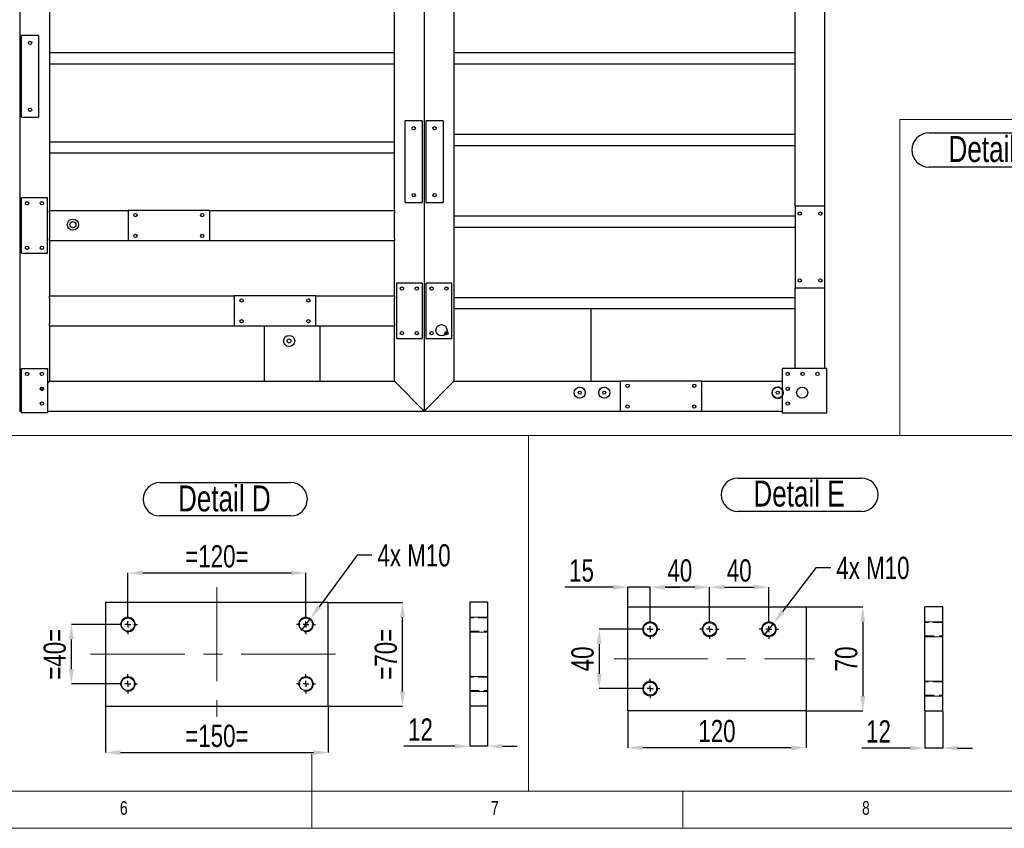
# Model space of a CAD drawing. Header units: millimetres. Extents: x 5 to 1226, y 5 to 415.
# Tile 5 of 61: x 258 to 390, y 5 to 114. Entities that reach past the tile are written whole.
import ezdxf

# ---------------------------------------------------------------- set-up
doc = ezdxf.new("R2010")
doc.units = ezdxf.units.MM
doc.header["$PDSIZE"] = -1
doc.linetypes.add('CENTERX2', pattern=[20.32, 12.7, -2.54, 2.54, -2.54])
doc.linetypes.add('HIDDEN', pattern=[1.905, 1.27, -0.635])
for name, color, linetype in [('COTES', 1, 'Continuous'), ('NOTES', 6, 'Continuous'), ('TRAIT-FINS', 9, 'Continuous'), ('TRAIT-MIXTES', 3, 'CENTERX2'), ('TRAIT-TIRET', 2, 'HIDDEN')]:
    doc.layers.add(name, color=color, linetype=linetype)
doc.layers.add('TRAIT-FORT', color=4, linetype='Continuous', lineweight=25)
doc.styles.add('SLDTEXTSTYLE0', font='TXT', dxfattribs={"width": 0.75})
doc.dimstyles.new('SLDDIMSTYLE4', dxfattribs={"dimtxt": 3, "dimasz": 2, "dimexe": 0, "dimexo": 0.0625, "dimgap": 0.75, "dimtad": 0, "dimtih": 1, "dimtoh": 1, "dimdec": 0, "dimlfac": 5, "dimrnd": 1e-09, "dimzin": 12, "dimdsep": 46, "dimtxsty": 'SLDTEXTSTYLE0', "dimblk1": 'NONE', "dimsah": 1, "dimcen": 0, "dimadec": 0, "dimazin": 3, "dimtfac": 1, "dimtdec": 0, "dimtmove": 0, "dimatfit": 3, "dimldrblk": 'NONE', "dimfxl": 1, "dimfrac": 2, "dimtolj": 1, "dimtzin": 12, "dimarcsym": 0})
doc.dimstyles.new('SLDDIMSTYLE5', dxfattribs={"dimtxt": 3, "dimasz": 2, "dimexe": 0, "dimexo": 0.0625, "dimgap": 0.75, "dimtad": 1, "dimdec": 0, "dimlfac": 5, "dimrnd": 1e-09, "dimzin": 12, "dimdsep": 46, "dimtxsty": 'SLDTEXTSTYLE0', "dimsah": 1, "dimcen": 0.09, "dimadec": 0, "dimazin": 3, "dimtfac": 1, "dimtdec": 0, "dimtofl": 0, "dimtmove": 0, "dimatfit": 3, "dimfxl": 1, "dimfrac": 2, "dimtolj": 1, "dimtzin": 12, "dimarcsym": 0})
doc.dimstyles.new('SLDDIMSTYLE6', dxfattribs={"dimtxt": 3, "dimasz": 2, "dimexe": 0, "dimexo": 0.0625, "dimgap": 0.75, "dimtad": 1, "dimdec": 0, "dimlfac": 5, "dimrnd": 1e-09, "dimzin": 12, "dimdsep": 46, "dimtxsty": 'SLDTEXTSTYLE0', "dimsah": 1, "dimcen": 0.09, "dimadec": 0, "dimazin": 3, "dimtfac": 1, "dimtdec": 0, "dimtmove": 0, "dimatfit": 0, "dimfxl": 1, "dimfrac": 2, "dimtolj": 1, "dimtzin": 12, "dimarcsym": 0})

# ---------------------------------------------------------------- blocks, each defined once
blk = doc.blocks.new('_D_67')
at = {"layer": 'COTES', "color": 0, "lineweight": -2, "transparency": 16777216}
for p, q in [((272.23, 33.82), (272.23, 39.41)), ((274.23, 39.41), (294.23, 39.41)), ((296.23, 33.82), (296.23, 39.41))]:
    blk.add_line(p, q, dxfattribs=at)
at = {"layer": 'COTES', "color": 0, "transparency": 16777216}
for points in [[(274.23, 39.74), (274.23, 39.08), (272.23, 39.41)], [(294.23, 39.74), (294.23, 39.08), (296.23, 39.41)]]:
    blk.add_solid(points, dxfattribs=at)
at = {"layer": 'Defpoints', "color": 0, "transparency": 16777216}
for p in [(296.23, 39.41), (272.23, 33.75), (296.23, 33.75)]:
    blk.add_point(p, dxfattribs=at)
at = {"layer": 'COTES', "color": 0, "transparency": 16777216, "insert": (284.23, 43.16), "char_height": 3, "attachment_point": 2, "style": 'SLDTEXTSTYLE0'}
blk.add_mtext('\\A1;=120=', dxfattribs=at)
blk = doc.blocks.new('_D_68')
at = {"layer": 'COTES', "color": 0, "lineweight": -2, "transparency": 16777216}
for p, q in [((269.23, 21.39), (269.23, 15.21)), ((299.23, 21.39), (299.23, 15.21)), ((271.23, 15.21), (297.23, 15.21))]:
    blk.add_line(p, q, dxfattribs=at)
at = {"layer": 'COTES', "color": 0, "transparency": 16777216}
for points in [[(271.23, 15.54), (271.23, 14.87), (269.23, 15.21)], [(297.23, 15.54), (297.23, 14.87), (299.23, 15.21)]]:
    blk.add_solid(points, dxfattribs=at)
at = {"layer": 'Defpoints', "color": 0, "transparency": 16777216}
for p in [(269.23, 21.45), (299.23, 21.45), (299.23, 15.21)]:
    blk.add_point(p, dxfattribs=at)
at = {"layer": 'COTES', "color": 0, "transparency": 16777216, "insert": (284.23, 18.96), "char_height": 3, "attachment_point": 2, "style": 'SLDTEXTSTYLE0'}
blk.add_mtext('\\A1;=150=', dxfattribs=at)
blk = doc.blocks.new('_D_69')
at = {"layer": 'COTES', "color": 0, "lineweight": -2, "transparency": 16777216}
for p, q in [((270.87, 32.45), (264.62, 32.45)), ((264.62, 26.45), (264.62, 30.45)), ((270.87, 24.45), (264.62, 24.45))]:
    blk.add_line(p, q, dxfattribs=at)
at = {"layer": 'COTES', "color": 0, "transparency": 16777216}
for points in [[(264.29, 30.45), (264.95, 30.45), (264.62, 32.45)], [(264.29, 26.45), (264.95, 26.45), (264.62, 24.45)]]:
    blk.add_solid(points, dxfattribs=at)
at = {"layer": 'Defpoints', "color": 0, "transparency": 16777216}
for p in [(264.62, 32.45), (270.93, 32.45), (270.93, 24.45)]:
    blk.add_point(p, dxfattribs=at)
at = {"layer": 'COTES', "color": 0, "transparency": 16777216, "insert": (260.87, 28.45), "char_height": 3, "attachment_point": 2, "rotation": 90, "style": 'SLDTEXTSTYLE0'}
blk.add_mtext('\\A1;=40=', dxfattribs=at)
blk = doc.blocks.new('_D_70')
at = {"layer": 'COTES', "color": 0, "lineweight": -2, "transparency": 16777216}
for p, q in [((299.3, 35.45), (309.23, 35.45)), ((309.23, 23.45), (309.23, 33.45)), ((299.3, 21.45), (309.23, 21.45))]:
    blk.add_line(p, q, dxfattribs=at)
at = {"layer": 'COTES', "color": 0, "transparency": 16777216}
for points in [[(308.9, 33.45), (309.57, 33.45), (309.23, 35.45)], [(308.9, 23.45), (309.57, 23.45), (309.23, 21.45)]]:
    blk.add_solid(points, dxfattribs=at)
at = {"layer": 'Defpoints', "color": 0, "transparency": 16777216}
for p in [(299.23, 35.45), (309.23, 35.45), (299.23, 21.45)]:
    blk.add_point(p, dxfattribs=at)
at = {"layer": 'COTES', "color": 0, "transparency": 16777216, "insert": (305.48, 28.45), "char_height": 3, "attachment_point": 2, "rotation": 90, "style": 'SLDTEXTSTYLE0'}
blk.add_mtext('\\A1;=70=', dxfattribs=at)
blk = doc.blocks.new('_D_71')
at = {"layer": 'COTES', "color": 0, "lineweight": -2, "transparency": 16777216}
for p, q in [((303.11, 41.79), (298.01, 34.87)), ((305.11, 41.79), (303.11, 41.79)), ((295.64, 31.65), (296.83, 33.26))]:
    blk.add_line(p, q, dxfattribs=at)
at = {"layer": 'COTES', "color": 0, "transparency": 16777216}
blk.add_solid([(297.75, 35.07), (298.28, 34.67), (296.83, 33.26)], dxfattribs=at)
at = {"layer": 'Defpoints', "color": 0, "transparency": 16777216}
for p in [(296.83, 33.26), (295.64, 31.65)]:
    blk.add_point(p, dxfattribs=at)
at = {"layer": 'COTES', "color": 0, "transparency": 16777216, "insert": (305.86, 43.29), "char_height": 3, "attachment_point": 1, "style": 'SLDTEXTSTYLE0'}
blk.add_mtext('\\A1;4x M10', dxfattribs=at)
blk = doc.blocks.new('_NONE')
blk = doc.blocks.new('SW_NOTE_29')
at = {"layer": 'NOTES', "color": 0}
for p, q in [((-0.1, 4.89), (17.52, 4.89)), ((17.52, 0.39), (-0.1, 0.39))]:
    blk.add_line(p, q, dxfattribs=at)
for centre, start, end in [((-0.1, 2.64), 90, 270), ((17.52, 2.64), 270, 90)]:
    blk.add_arc(centre, 2.25, start, end, dxfattribs=at)
at = {"layer": 'NOTES', "color": 0, "insert": (8.59, 4.51), "char_height": 3.5, "attachment_point": 2, "style": 'SLDTEXTSTYLE0'}
blk.add_mtext('Detail D', dxfattribs=at)
blk = doc.blocks.new('SW_CENTERMARKSYMBOL_44')
at = {"layer": 'TRAIT-MIXTES', "color": 0}
for p, q in [((-0.8, 0), (-1.3, 0)), ((0, 0), (-0.4, 0)), ((0, 0.8), (0, 1.3)), ((0, 0), (0, 0.4)), ((0, 0), (0, -0.4)), ((0, 0), (0.4, 0)), ((0.8, 0), (1.3, 0)), ((0, -0.8), (0, -1.3))]:
    blk.add_line(p, q, dxfattribs=at)
blk = doc.blocks.new('SW_CENTERMARKSYMBOL_45')
at = {"layer": 'TRAIT-MIXTES', "color": 0}
for p, q in [((-0.8, 0), (-1.3, 0)), ((0, 0), (-0.4, 0)), ((0, 0.8), (0, 1.3)), ((0, 0), (0, 0.4)), ((0, 0), (0, -0.4)), ((0, 0), (0.4, 0)), ((0.8, 0), (1.3, 0)), ((0, -0.8), (0, -1.3))]:
    blk.add_line(p, q, dxfattribs=at)
blk = doc.blocks.new('SW_CENTERMARKSYMBOL_46')
at = {"layer": 'TRAIT-MIXTES', "color": 0}
for p, q in [((-0.8, 0), (-1.3, 0)), ((0, 0), (-0.4, 0)), ((0, 0.8), (0, 1.3)), ((0, 0), (0, 0.4)), ((0, 0), (0, -0.4)), ((0, 0), (0.4, 0)), ((0.8, 0), (1.3, 0)), ((0, -0.8), (0, -1.3))]:
    blk.add_line(p, q, dxfattribs=at)
blk = doc.blocks.new('SW_CENTERMARKSYMBOL_47')
at = {"layer": 'TRAIT-MIXTES', "color": 0}
for p, q in [((-0.8, 0), (-1.3, 0)), ((0, 0), (-0.4, 0)), ((0, 0.8), (0, 1.3)), ((0, 0), (0, 0.4)), ((0, 0), (0, -0.4)), ((0, 0), (0.4, 0)), ((0.8, 0), (1.3, 0)), ((0, -0.8), (0, -1.3))]:
    blk.add_line(p, q, dxfattribs=at)
blk = doc.blocks.new('_D_81')
at = {"layer": 'COTES', "color": 0, "lineweight": -2, "transparency": 16777216}
for p, q in [((364.94, 40.1), (360.43, 34.21)), ((366.94, 40.1), (364.94, 40.1)), ((358, 31.03), (359.22, 32.62))]:
    blk.add_line(p, q, dxfattribs=at)
at = {"layer": 'COTES', "color": 0, "transparency": 16777216}
blk.add_solid([(360.17, 34.41), (360.7, 34.01), (359.22, 32.62)], dxfattribs=at)
at = {"layer": 'Defpoints', "color": 0, "transparency": 16777216}
for p in [(359.22, 32.62), (358, 31.03)]:
    blk.add_point(p, dxfattribs=at)
at = {"layer": 'COTES', "color": 0, "transparency": 16777216, "insert": (367.69, 41.6), "char_height": 3, "attachment_point": 1, "style": 'SLDTEXTSTYLE0'}
blk.add_mtext('\\A1;4x M10', dxfattribs=at)
blk = doc.blocks.new('_D_82')
at = {"layer": 'COTES', "color": 0, "lineweight": -2, "transparency": 16777216}
for p, q in [((350.61, 33.19), (350.61, 37.5)), ((352.61, 37.5), (356.61, 37.5)), ((358.61, 33.19), (358.61, 37.5))]:
    blk.add_line(p, q, dxfattribs=at)
at = {"layer": 'COTES', "color": 0, "transparency": 16777216}
for points in [[(352.61, 37.83), (352.61, 37.16), (350.61, 37.5)], [(356.61, 37.83), (356.61, 37.16), (358.61, 37.5)]]:
    blk.add_solid(points, dxfattribs=at)
at = {"layer": 'Defpoints', "color": 0, "transparency": 16777216}
for p in [(358.61, 37.5), (350.61, 33.13), (358.61, 33.13)]:
    blk.add_point(p, dxfattribs=at)
at = {"layer": 'COTES', "color": 0, "transparency": 16777216, "insert": (354.61, 41.25), "char_height": 3, "attachment_point": 2, "style": 'SLDTEXTSTYLE0'}
blk.add_mtext('\\A1;40', dxfattribs=at)
blk = doc.blocks.new('_D_83')
at = {"layer": 'COTES', "color": 0, "lineweight": -2, "transparency": 16777216}
for p, q in [((342.61, 33.19), (342.61, 37.5)), ((348.61, 37.5), (344.61, 37.5)), ((350.61, 33.19), (350.61, 37.5))]:
    blk.add_line(p, q, dxfattribs=at)
at = {"layer": 'COTES', "color": 0, "transparency": 16777216}
for points in [[(344.61, 37.83), (344.61, 37.16), (342.61, 37.5)], [(348.61, 37.83), (348.61, 37.16), (350.61, 37.5)]]:
    blk.add_solid(points, dxfattribs=at)
at = {"layer": 'Defpoints', "color": 0, "transparency": 16777216}
for p in [(342.61, 37.5), (342.61, 33.13), (350.61, 33.13)]:
    blk.add_point(p, dxfattribs=at)
at = {"layer": 'COTES', "color": 0, "transparency": 16777216, "insert": (346.61, 41.25), "char_height": 3, "attachment_point": 2, "style": 'SLDTEXTSTYLE0'}
blk.add_mtext('\\A1;40', dxfattribs=at)
blk = doc.blocks.new('_D_84')
at = {"layer": 'COTES', "color": 0, "lineweight": -2, "transparency": 16777216}
for p, q in [((341.25, 31.83), (335.74, 31.83)), ((335.74, 29.83), (335.74, 25.83)), ((341.25, 23.83), (335.74, 23.83))]:
    blk.add_line(p, q, dxfattribs=at)
at = {"layer": 'COTES', "color": 0, "transparency": 16777216}
for points in [[(335.4, 29.83), (336.07, 29.83), (335.74, 31.83)], [(335.4, 25.83), (336.07, 25.83), (335.74, 23.83)]]:
    blk.add_solid(points, dxfattribs=at)
at = {"layer": 'Defpoints', "color": 0, "transparency": 16777216}
for p in [(341.31, 31.83), (335.74, 23.83), (341.31, 23.83)]:
    blk.add_point(p, dxfattribs=at)
at = {"layer": 'COTES', "color": 0, "transparency": 16777216, "insert": (331.99, 27.83), "char_height": 3, "attachment_point": 2, "rotation": 90, "style": 'SLDTEXTSTYLE0'}
blk.add_mtext('\\A1;40', dxfattribs=at)
blk = doc.blocks.new('_D_85')
at = {"layer": 'COTES', "color": 0, "lineweight": -2, "transparency": 16777216}
for p, q in [((363.67, 34.83), (371.27, 34.83)), ((371.27, 32.83), (371.27, 22.83)), ((363.67, 20.83), (371.27, 20.83))]:
    blk.add_line(p, q, dxfattribs=at)
at = {"layer": 'COTES', "color": 0, "transparency": 16777216}
for points in [[(370.93, 32.83), (371.6, 32.83), (371.27, 34.83)], [(370.93, 22.83), (371.6, 22.83), (371.27, 20.83)]]:
    blk.add_solid(points, dxfattribs=at)
at = {"layer": 'Defpoints', "color": 0, "transparency": 16777216}
for p in [(363.61, 34.83), (363.61, 20.83), (371.27, 20.83)]:
    blk.add_point(p, dxfattribs=at)
at = {"layer": 'COTES', "color": 0, "transparency": 16777216, "insert": (367.52, 27.83), "char_height": 3, "attachment_point": 2, "rotation": 90, "style": 'SLDTEXTSTYLE0'}
blk.add_mtext('\\A1;70', dxfattribs=at)
blk = doc.blocks.new('_D_86')
at = {"layer": 'COTES', "color": 0, "lineweight": -2, "transparency": 16777216}
for p, q in [((339.61, 20.76), (339.61, 15.86)), ((363.61, 20.76), (363.61, 15.86)), ((361.61, 15.86), (341.61, 15.86))]:
    blk.add_line(p, q, dxfattribs=at)
at = {"layer": 'COTES', "color": 0, "transparency": 16777216}
for points in [[(341.61, 16.19), (341.61, 15.52), (339.61, 15.86)], [(361.61, 16.19), (361.61, 15.52), (363.61, 15.86)]]:
    blk.add_solid(points, dxfattribs=at)
at = {"layer": 'Defpoints', "color": 0, "transparency": 16777216}
for p in [(339.61, 20.83), (363.61, 20.83), (339.61, 15.86)]:
    blk.add_point(p, dxfattribs=at)
at = {"layer": 'COTES', "color": 0, "transparency": 16777216, "insert": (351.61, 19.61), "char_height": 3, "attachment_point": 2, "style": 'SLDTEXTSTYLE0'}
blk.add_mtext('\\A1;120', dxfattribs=at)
blk = doc.blocks.new('_D_87')
at = {"layer": 'COTES', "color": 0, "lineweight": -2, "transparency": 16777216}
for p, q in [((337.61, 37.5), (331.11, 37.5)), ((339.61, 34.89), (339.61, 37.5)), ((342.61, 37.5), (339.61, 37.5)), ((342.61, 33.19), (342.61, 37.5)), ((344.61, 37.5), (346.61, 37.5))]:
    blk.add_line(p, q, dxfattribs=at)
at = {"layer": 'COTES', "color": 0, "transparency": 16777216}
for points in [[(337.61, 37.83), (337.61, 37.16), (339.61, 37.5)], [(344.61, 37.83), (344.61, 37.16), (342.61, 37.5)]]:
    blk.add_solid(points, dxfattribs=at)
at = {"layer": 'Defpoints', "color": 0, "transparency": 16777216}
for p in [(339.61, 37.5), (339.61, 34.83), (342.61, 33.13)]:
    blk.add_point(p, dxfattribs=at)
at = {"layer": 'COTES', "color": 0, "transparency": 16777216, "insert": (333.36, 41.25), "char_height": 3, "attachment_point": 2, "style": 'SLDTEXTSTYLE0'}
blk.add_mtext('\\A1;15', dxfattribs=at)
blk = doc.blocks.new('SW_NOTE_31')
at = {"layer": 'NOTES', "color": 0}
for p, q in [((-0.03, 4.84), (16.61, 4.84)), ((16.61, 0.34), (-0.03, 0.34))]:
    blk.add_line(p, q, dxfattribs=at)
for centre, start, end in [((-0.03, 2.59), 90, 270), ((16.61, 2.59), 270, 90)]:
    blk.add_arc(centre, 2.25, start, end, dxfattribs=at)
at = {"layer": 'NOTES', "color": 0, "insert": (8.2, 4.51), "char_height": 3.5, "attachment_point": 2, "style": 'SLDTEXTSTYLE0'}
blk.add_mtext('Detail E', dxfattribs=at)
blk = doc.blocks.new('SW_CENTERMARKSYMBOL_53')
at = {"layer": 'TRAIT-MIXTES', "color": 0}
for p, q in [((-0.8, 0), (-1.3, 0)), ((0, 0), (-0.4, 0)), ((0, 0.8), (0, 1.3)), ((0, 0), (0, 0.4)), ((0, 0), (0, -0.4)), ((0, 0), (0.4, 0)), ((0.8, 0), (1.3, 0)), ((0, -0.8), (0, -1.3))]:
    blk.add_line(p, q, dxfattribs=at)
blk = doc.blocks.new('SW_CENTERMARKSYMBOL_54')
at = {"layer": 'TRAIT-MIXTES', "color": 0}
for p, q in [((-0.8, 0), (-1.3, 0)), ((0, 0), (-0.4, 0)), ((0, 0.8), (0, 1.3)), ((0, 0), (0, 0.4)), ((0, 0), (0, -0.4)), ((0, 0), (0.4, 0)), ((0.8, 0), (1.3, 0)), ((0, -0.8), (0, -1.3))]:
    blk.add_line(p, q, dxfattribs=at)
blk = doc.blocks.new('SW_CENTERMARKSYMBOL_55')
at = {"layer": 'TRAIT-MIXTES', "color": 0}
for p, q in [((-0.8, 0), (-1.3, 0)), ((0, 0), (-0.4, 0)), ((0, 0.8), (0, 1.3)), ((0, 0), (0, 0.4)), ((0, 0), (0, -0.4)), ((0, 0), (0.4, 0)), ((0.8, 0), (1.3, 0)), ((0, -0.8), (0, -1.3))]:
    blk.add_line(p, q, dxfattribs=at)
blk = doc.blocks.new('SW_CENTERMARKSYMBOL_56')
at = {"layer": 'TRAIT-MIXTES', "color": 0}
for p, q in [((-0.8, 0), (-1.3, 0)), ((0, 0), (-0.4, 0)), ((0, 0.8), (0, 1.3)), ((0, 0), (0, 0.4)), ((0, 0), (0, -0.4)), ((0, 0), (0.4, 0)), ((0.8, 0), (1.3, 0)), ((0, -0.8), (0, -1.3))]:
    blk.add_line(p, q, dxfattribs=at)
blk = doc.blocks.new('_D_89')
at = {"layer": 'COTES', "color": 0, "lineweight": -2, "transparency": 16777216}
for p, q in [((379.63, 20.76), (379.63, 15.81)), ((382.03, 20.76), (382.03, 15.81)), ((377.63, 15.81), (371.13, 15.81)), ((382.03, 15.81), (379.63, 15.81)), ((384.03, 15.81), (386.03, 15.81))]:
    blk.add_line(p, q, dxfattribs=at)
at = {"layer": 'COTES', "color": 0, "transparency": 16777216}
for points in [[(377.63, 16.15), (377.63, 15.48), (379.63, 15.81)], [(384.03, 16.15), (384.03, 15.48), (382.03, 15.81)]]:
    blk.add_solid(points, dxfattribs=at)
at = {"layer": 'Defpoints', "color": 0, "transparency": 16777216}
for p in [(379.63, 20.83), (382.03, 20.83), (382.03, 15.81)]:
    blk.add_point(p, dxfattribs=at)
at = {"layer": 'COTES', "color": 0, "transparency": 16777216, "insert": (373.38, 19.56), "char_height": 3, "attachment_point": 2, "style": 'SLDTEXTSTYLE0'}
blk.add_mtext('\\A1;12', dxfattribs=at)
blk = doc.blocks.new('_D_90')
at = {"layer": 'COTES', "color": 0, "lineweight": -2, "transparency": 16777216}
for p, q in [((318.3, 21.39), (318.3, 16.06)), ((320.7, 21.39), (320.7, 16.06)), ((316.3, 16.06), (309.41, 16.06)), ((320.7, 16.06), (318.3, 16.06)), ((322.7, 16.06), (324.7, 16.06))]:
    blk.add_line(p, q, dxfattribs=at)
at = {"layer": 'COTES', "color": 0, "transparency": 16777216}
for points in [[(316.3, 16.39), (316.3, 15.73), (318.3, 16.06)], [(322.7, 16.39), (322.7, 15.73), (320.7, 16.06)]]:
    blk.add_solid(points, dxfattribs=at)
at = {"layer": 'Defpoints', "color": 0, "transparency": 16777216}
for p in [(318.3, 21.45), (320.7, 21.45), (318.3, 16.06)]:
    blk.add_point(p, dxfattribs=at)
at = {"layer": 'COTES', "color": 0, "transparency": 16777216, "insert": (311.66, 19.81), "char_height": 3, "attachment_point": 2, "style": 'SLDTEXTSTYLE0'}
blk.add_mtext('\\A1;12', dxfattribs=at)
blk = doc.blocks.new('SW_NOTE_32')
at = {"layer": 'NOTES', "color": 0}
for p, q in [((-0.06, 4.94), (17.68, 4.94)), ((17.68, 0.33), (-0.06, 0.33))]:
    blk.add_line(p, q, dxfattribs=at)
for centre, start, end in [((-0.06, 2.63), 90, 270), ((17.68, 2.63), 270, 90)]:
    blk.add_arc(centre, 2.31, start, end, dxfattribs=at)
at = {"layer": 'NOTES', "color": 0, "insert": (8.7, 4.51), "char_height": 3.5, "attachment_point": 2, "style": 'SLDTEXTSTYLE0'}
blk.add_mtext('Detail A', dxfattribs=at)

msp = doc.modelspace()

# ---------------------------------------------------------------- linework, layer by layer
at = {"lineweight": 18}
for p, q in [((458.6159, 100.5322), (376.2452, 100.5322)), ((376.2452, 57.95), (376.2452, 100.5322)), ((256.3179, 57.95), (326.2033, 57.95)), ((326.2033, 57.95), (326.2033, 10)), ((326.2033, 10), (326.2033, 57.95)), ((326.2033, 57.95), (391.6265, 57.95)), ((458.6159, 57.95), (376.2452, 57.95)), ((297, 5), (297, 15)), ((10, 10), (584, 10)), ((256.3179, 10), (326.2033, 10)), ((326.2033, 10), (391.6265, 10)), ((347, 5), (347, 10)), ((5, 5), (589, 5))]:
    msp.add_line(p, q, dxfattribs=at)
at = {"layer": 'TRAIT-FINS', "lineweight": 18}
for p, q in [((320.6973, 33.4544), (318.2973, 33.4544)), ((320.6973, 33.4544), (318.2973, 33.4544)), ((382.0266, 32.827), (379.6266, 32.827)), ((382.0266, 32.827), (379.6266, 32.827)), ((382.0266, 32.827), (379.6266, 32.827)), ((320.6973, 31.4544), (318.2973, 31.4544)), ((320.6973, 31.4544), (318.2973, 31.4544)), ((382.0266, 30.827), (379.6266, 30.827)), ((382.0266, 30.827), (379.6266, 30.827)), ((382.0266, 30.827), (379.6266, 30.827)), ((320.6973, 25.4544), (318.2973, 25.4544)), ((320.6973, 25.4544), (318.2973, 25.4544)), ((382.0266, 24.827), (379.6266, 24.827)), ((320.6973, 23.4544), (318.2973, 23.4544)), ((320.6973, 23.4544), (318.2973, 23.4544)), ((382.0266, 22.827), (379.6266, 22.827))]:
    msp.add_line(p, q, dxfattribs=at)
at = {"layer": 'TRAIT-FINS'}
for centre in [(264.8244, 86.3627), (314.492, 72.1263), (293.9655, 70.6865), (333.1217, 63.712), (336.4237, 63.712), (359.7917, 63.712), (363.0937, 63.712)]:
    msp.add_circle(centre, 0.75, dxfattribs=at)
at = {"layer": 'TRAIT-FINS', "lineweight": 18}
for centre in [(342.6087, 31.827), (350.6087, 31.827), (358.6087, 31.827), (342.6087, 23.827)]:
    msp.add_circle(centre, 1, dxfattribs=at)
for centre in [(272.2344, 32.4544), (296.2344, 32.4544), (342.6087, 31.827), (350.6087, 31.827), (358.6087, 31.827), (272.2344, 24.4544), (296.2344, 24.4544), (342.6087, 23.827)]:
    msp.add_arc(centre, 1, 255, 195, dxfattribs=at)
at = {"layer": 'TRAIT-FORT', "lineweight": 25}
for p, q in [((257.6582, 204.7383), (257.6582, 61.2383)), ((312.1582, 204.7383), (312.1582, 61.2383)), ((316.1582, 145.2383), (316.1582, 65.2383)), ((261.6582, 126.7383), (261.6582, 88.2383)), ((308.1582, 88.2383), (308.1582, 126.7383)), ((362.1582, 88.8383), (362.1582, 121.6383)), ((366.1582, 88.8383), (366.1582, 121.6383)), ((257.9082, 100.8383), (257.9082, 111.8383)), ((260.2082, 111.8383), (257.9082, 111.8383)), ((260.2082, 111.8383), (260.2082, 100.8383)), ((308.1582, 109.4883), (261.6582, 109.4883)), ((362.1582, 109.4883), (316.1582, 109.4883)), ((308.1582, 107.9883), (261.6582, 107.9883)), ((362.1582, 107.9883), (316.1582, 107.9883)), ((257.9082, 100.8383), (260.2082, 100.8383)), ((309.6082, 89.3383), (309.6082, 100.3383)), ((311.9082, 100.3383), (309.6082, 100.3383)), ((311.9082, 100.3383), (311.9082, 89.3383)), ((312.4082, 89.3383), (312.4082, 100.3383)), ((314.7082, 100.3383), (312.4082, 100.3383)), ((314.7082, 100.3383), (314.7082, 89.3383)), ((362.1582, 98.4883), (316.1582, 98.4883)), ((308.1582, 97.4883), (261.6582, 97.4883)), ((362.1582, 96.9883), (316.1582, 96.9883)), ((308.1582, 95.9883), (261.6582, 95.9883)), ((257.9082, 82.4883), (257.9082, 89.9883)), ((261.4082, 89.9883), (257.9082, 89.9883)), ((261.4082, 82.4883), (261.4082, 89.9883)), ((309.6082, 89.3383), (311.9082, 89.3383)), ((312.4082, 89.3383), (314.7082, 89.3383)), ((261.6582, 87.9383), (261.6582, 88.2383)), ((261.6582, 88.2383), (272.2582, 88.2383)), ((261.6582, 87.9383), (261.6582, 84.5383)), ((272.2582, 88.2383), (272.2582, 84.2383)), ((283.2582, 88.2383), (272.2582, 88.2383)), ((283.2582, 88.2383), (308.1582, 88.2383)), ((283.2582, 84.2383), (283.2582, 88.2383)), ((308.1582, 88.2383), (308.1582, 87.9383)), ((308.1582, 84.5383), (308.1582, 87.9383)), ((362.1582, 88.8383), (362.1582, 77.8383)), ((366.1582, 88.8383), (362.1582, 88.8383)), ((366.1582, 77.8383), (366.1582, 88.8383)), ((362.1582, 87.4883), (316.1582, 87.4883)), ((362.1582, 85.9883), (316.1582, 85.9883)), ((261.6582, 84.2383), (261.6582, 84.5383)), ((261.6582, 84.2383), (272.2582, 84.2383)), ((261.6582, 84.2383), (261.6582, 76.7383)), ((272.2582, 84.2383), (283.2582, 84.2383)), ((283.2582, 84.2383), (308.1582, 84.2383)), ((308.1582, 84.5383), (308.1582, 84.2383)), ((308.1582, 76.7383), (308.1582, 84.2383)), ((257.9082, 82.4883), (261.4082, 82.4883)), ((308.4082, 78.4883), (308.4082, 70.9883)), ((311.9082, 78.4883), (308.4082, 78.4883)), ((311.9082, 78.4883), (311.9082, 70.9883)), ((315.9082, 78.4883), (312.4082, 78.4883)), ((312.4082, 70.9883), (312.4082, 78.4883)), ((315.9082, 70.9883), (315.9082, 78.4883)), ((362.1582, 66.9883), (362.1582, 77.8383)), ((362.1582, 77.8383), (366.1582, 77.8383)), ((366.1582, 66.9883), (366.1582, 77.8383)), ((261.6582, 76.7383), (286.5582, 76.7383)), ((261.6582, 76.4383), (261.6582, 76.7383)), ((261.6582, 76.4383), (261.6582, 73.0383)), ((286.5582, 76.7383), (286.5582, 72.7383)), ((297.5582, 76.7383), (286.5582, 76.7383)), ((297.5582, 76.7383), (308.1582, 76.7383)), ((297.5582, 72.7383), (297.5582, 76.7383)), ((308.1582, 76.7383), (308.1582, 76.4383)), ((308.1582, 73.0383), (308.1582, 76.4383)), ((362.1582, 76.4883), (316.1582, 76.4883)), ((362.1582, 74.9883), (316.1582, 74.9883)), ((334.6582, 65.2383), (334.6582, 74.9883)), ((261.6582, 72.7383), (261.6582, 73.0383)), ((308.1582, 73.0383), (308.1582, 72.7383)), ((261.6582, 72.7383), (286.5582, 72.7383)), ((261.6582, 72.7383), (261.6582, 65.2383)), ((286.5582, 72.7383), (297.5582, 72.7383)), ((290.6582, 65.2383), (290.6582, 72.7383)), ((297.5582, 72.7383), (308.1582, 72.7383)), ((298.1582, 65.2383), (298.1582, 72.7383)), ((308.1582, 65.2383), (308.1582, 72.7383)), ((308.4082, 70.9883), (311.9082, 70.9883)), ((312.4082, 70.9883), (315.9082, 70.9883)), ((257.9082, 66.9883), (261.4082, 66.9883)), ((257.9082, 60.9883), (257.9082, 66.9883)), ((261.4082, 66.9883), (261.4082, 60.9883)), ((360.4082, 66.9883), (360.4082, 60.9883)), ((366.4082, 66.9883), (360.4082, 66.9883)), ((366.4082, 60.9883), (366.4082, 66.9883)), ((261.4082, 64.9883), (261.6582, 65.2383)), ((261.6582, 65.2383), (261.4082, 64.9883)), ((261.6582, 65.2383), (308.1582, 65.2383)), ((308.4582, 64.9383), (308.1582, 65.2383)), ((308.1582, 65.2383), (308.4582, 64.9383)), ((315.8582, 64.9383), (316.1582, 65.2383)), ((316.1582, 65.2383), (315.8582, 64.9383)), ((316.1582, 65.2383), (338.5582, 65.2383)), ((349.5582, 65.2383), (338.5582, 65.2383)), ((338.5582, 65.2383), (338.5582, 61.2383)), ((349.5582, 65.2383), (360.4082, 65.2383)), ((349.5582, 61.2383), (349.5582, 65.2383)), ((260.4991, 64.0792), (260.8173, 64.3974)), ((311.8582, 61.5383), (308.4582, 64.9383)), ((312.4582, 61.5383), (315.8582, 64.9383)), ((257.6582, 61.2383), (257.9082, 61.4883)), ((257.9082, 61.4883), (257.6582, 61.2383)), ((257.6582, 61.2383), (257.9082, 61.2383)), ((261.4082, 61.2383), (312.1582, 61.2383)), ((312.1582, 61.2383), (311.8582, 61.5383)), ((311.8582, 61.5383), (312.1582, 61.2383)), ((312.1582, 61.2383), (312.4582, 61.5383)), ((312.4582, 61.5383), (312.1582, 61.2383)), ((312.1582, 61.2383), (338.5582, 61.2383)), ((338.5582, 61.2383), (349.5582, 61.2383)), ((349.5582, 61.2383), (360.4082, 61.2383)), ((261.4082, 60.9883), (257.9082, 60.9883)), ((360.4082, 60.9883), (366.4082, 60.9883)), ((269.2344, 35.4544), (299.2344, 35.4544)), ((269.2344, 35.4544), (269.2344, 21.4544)), ((299.2344, 21.4544), (299.2344, 35.4544)), ((318.2973, 35.4544), (318.2973, 21.4544)), ((320.6973, 35.4544), (318.2973, 35.4544)), ((320.6973, 35.4544), (320.6973, 21.4544)), ((339.6087, 20.827), (339.6087, 34.827)), ((339.6087, 34.827), (363.6087, 34.827)), ((363.6087, 34.827), (363.6087, 20.827)), ((379.6266, 20.827), (379.6266, 34.827)), ((382.0266, 34.827), (379.6266, 34.827)), ((382.0266, 20.827), (382.0266, 34.827)), ((269.2344, 21.4544), (299.2344, 21.4544)), ((320.6973, 21.4544), (318.2973, 21.4544)), ((363.6087, 20.827), (339.6087, 20.827)), ((379.6266, 20.827), (382.0266, 20.827))]:
    msp.add_line(p, q, dxfattribs=at)
for centre, radius in [((259.0582, 110.8383), 0.225), ((259.0582, 101.8383), 0.225), ((310.7582, 99.3383), 0.225), ((313.5582, 99.3383), 0.225), ((310.7582, 90.3383), 0.225), ((313.5582, 90.3383), 0.225), ((258.6582, 89.2383), 0.225), ((260.6582, 89.2383), 0.225), ((273.2582, 87.6383), 0.225), ((282.2582, 87.6383), 0.225), ((362.7582, 87.8383), 0.225), ((365.5582, 87.8383), 0.225), ((264.8244, 86.3627), 0.75), ((264.8244, 86.3627), 0.4167), ((273.2582, 84.8383), 0.225), ((282.2582, 84.8383), 0.225), ((258.6582, 83.2383), 0.225), ((260.6582, 83.2383), 0.225), ((362.7582, 78.8383), 0.225), ((365.5582, 78.8383), 0.225), ((309.1582, 77.7383), 0.225), ((311.1582, 77.7383), 0.225), ((313.1582, 77.7383), 0.225), ((315.1582, 77.7383), 0.225), ((287.5582, 76.1383), 0.225), ((296.5582, 76.1383), 0.225), ((287.5582, 73.3383), 0.225), ((296.5582, 73.3383), 0.225), ((309.1582, 71.7383), 0.225), ((311.1582, 71.7383), 0.225), ((313.1582, 71.7383), 0.225), ((315.1582, 71.7383), 0.225), ((293.9655, 70.6865), 0.75), ((293.9655, 70.6865), 0.2679), ((258.6582, 66.2383), 0.225), ((260.6582, 66.2383), 0.225), ((361.1582, 66.2383), 0.225), ((363.1582, 66.2383), 0.225), ((365.1582, 66.2383), 0.225), ((260.6582, 64.2383), 0.225), ((333.1217, 63.712), 0.75), ((333.1217, 63.712), 0.1984), ((336.4237, 63.712), 0.75), ((336.4237, 63.712), 0.1984), ((339.5582, 64.6383), 0.225), ((348.5582, 64.6383), 0.225), ((359.7917, 63.712), 0.1984), ((361.1582, 64.2383), 0.225), ((260.6582, 62.2383), 0.225), ((361.1582, 62.2383), 0.225), ((339.5582, 61.8383), 0.225), ((348.5582, 61.8383), 0.225), ((272.2344, 32.4544), 0.9), ((296.2344, 32.4544), 0.9), ((342.6087, 31.827), 0.9), ((350.6087, 31.827), 0.9), ((358.6087, 31.827), 0.9), ((272.2344, 24.4544), 0.9), ((296.2344, 24.4544), 0.9), ((342.6087, 23.827), 0.9)]:
    msp.add_circle(centre, radius, dxfattribs=at)
for centre, start, end in [((314.492, 72.1263), 303.14055, 356.423272), ((359.7917, 63.712), 90, 325.287934), ((359.7917, 63.712), 34.712066, 90)]:
    msp.add_arc(centre, 0.75, start, end, dxfattribs=at)
at = {"layer": 'TRAIT-MIXTES', "lineweight": 18}
for p, q in [((284.2344, 37.5187), (284.2344, 20.0286)), ((267.2023, 28.4544), (301.3241, 28.4544)), ((337.6926, 27.827), (364.771, 27.827))]:
    msp.add_line(p, q, dxfattribs=at)
at = {"layer": 'TRAIT-TIRET'}
for p, q in [((320.6973, 33.3544), (318.2973, 33.3544)), ((382.0266, 32.727), (379.6266, 32.727)), ((318.2973, 31.5544), (320.6973, 31.5544)), ((379.6266, 30.927), (382.0266, 30.927)), ((320.6973, 25.3544), (318.2973, 25.3544)), ((382.0266, 24.727), (379.6266, 24.727)), ((318.2973, 23.5544), (320.6973, 23.5544)), ((379.6266, 22.927), (382.0266, 22.927))]:
    msp.add_line(p, q, dxfattribs=at)

# ---------------------------------------------------------------- block references
at = {"layer": 'NOTES'}
for name, p in [('SW_NOTE_32', (380.2561, 93.789)), ('SW_NOTE_31', (354.4669, 47.3561)), ('SW_NOTE_29', (276.646, 46.7008))]:
    msp.add_blockref(name, p, dxfattribs=at)
at = {"layer": 'TRAIT-MIXTES'}
for name, p in [('SW_CENTERMARKSYMBOL_45', (272.2344, 32.4544)), ('SW_CENTERMARKSYMBOL_47', (296.2344, 32.4544)), ('SW_CENTERMARKSYMBOL_56', (342.6087, 31.827)), ('SW_CENTERMARKSYMBOL_53', (350.6087, 31.827)), ('SW_CENTERMARKSYMBOL_54', (358.6087, 31.827)), ('SW_CENTERMARKSYMBOL_44', (272.2344, 24.4544)), ('SW_CENTERMARKSYMBOL_46', (296.2344, 24.4544)), ('SW_CENTERMARKSYMBOL_55', (342.6087, 23.827))]:
    msp.add_blockref(name, p, dxfattribs=at)

# ---------------------------------------------------------------- texts
at = {"layer": 'NOTES', "char_height": 1.8521, "attachment_point": 1, "style": 'SLDTEXTSTYLE0'}
for s, insert in [('6', (271.1667, 8.668)), ('7', (321.1667, 8.668)), ('8', (371.1667, 8.668))]:
    msp.add_mtext(s, dxfattribs=dict(at, insert=insert))

# ---------------------------------------------------------------- dimensions: what is measured, and where the dimension line sits
at = {"layer": 'COTES'}
for base, p1, p2, picture, middle in [((296.2344, 39.4106), (272.2344, 33.7544), (296.2344, 33.7544), '_D_67', (284.2344, 39.4106)), ((299.2344, 15.2069), (269.2344, 21.4544), (299.2344, 21.4544), '_D_68', (284.2344, 15.2069))]:
    dim = msp.add_linear_dim(base=base, p1=p1, p2=p2, text='=<>=', dimstyle='SLDDIMSTYLE5', dxfattribs=at)
    dim.commit()
    dim.dimension.update_dxf_attribs({"geometry": picture, "text_midpoint": middle, "dimtype": 160})
for p1, p2, text, picture, middle in [((295.6413, 31.6492), (296.8275, 33.2595), '4x M10', '_D_71', (311.6756, 41.7919)), ((358.0009, 31.0328), (359.2165, 32.6211), '4x M<>', '_D_81', (373.5059, 40.1039))]:
    dim = msp.add_diameter_dim_2p(p1=p1, p2=p2, text=text, dimstyle='SLDDIMSTYLE4', override={"dimpost": '<>'}, dxfattribs=at)
    dim.commit()
    dim.dimension.update_dxf_attribs({"geometry": picture, "text_midpoint": middle, "dimtype": 163})
for base, p1, p2, dimstyle, picture, middle in [((339.6087, 37.4955), (342.6087, 33.127), (339.6087, 34.827), 'SLDDIMSTYLE6', '_D_87', (333.3587, 37.4955)), ((342.6087, 37.4955), (350.6087, 33.127), (342.6087, 33.127), 'SLDDIMSTYLE5', '_D_83', (346.6087, 37.4955)), ((358.6087, 37.4955), (350.6087, 33.127), (358.6087, 33.127), 'SLDDIMSTYLE5', '_D_82', (354.6087, 37.4955)), ((339.6087, 15.8565), (363.6087, 20.827), (339.6087, 20.827), 'SLDDIMSTYLE5', '_D_86', (351.6087, 15.8565))]:
    dim = msp.add_linear_dim(base=base, p1=p1, p2=p2, dimstyle=dimstyle, dxfattribs=at)
    dim.commit()
    dim.dimension.update_dxf_attribs({"geometry": picture, "text_midpoint": middle, "dimtype": 160})
for base, p1, p2, dimstyle, picture, middle in [((309.2344, 35.4544), (299.2344, 21.4544), (299.2344, 35.4544), 'SLDDIMSTYLE5', '_D_70', (309.2344, 28.4544)), ((264.6193, 32.4544), (270.9344, 24.4544), (270.9344, 32.4544), 'SLDDIMSTYLE6', '_D_69', (264.6193, 28.4544))]:
    dim = msp.add_linear_dim(base=base, p1=p1, p2=p2, angle=90, text='=<>=', dimstyle=dimstyle, dxfattribs=at)
    dim.commit()
    dim.dimension.update_dxf_attribs({"geometry": picture, "text_midpoint": middle, "dimtype": 160})
for base, p1, p2, angle, dimstyle, picture, middle in [((371.2653, 20.827), (363.6087, 34.827), (363.6087, 20.827), 90, 'SLDDIMSTYLE5', '_D_85', (371.2653, 27.827)), ((335.7371, 23.827), (341.3087, 31.827), (341.3087, 23.827), 90, 'SLDDIMSTYLE6', '_D_84', (335.7371, 27.827)), ((318.2973, 16.0585), (320.6973, 21.4544), (318.2973, 21.4544), 0, 'SLDDIMSTYLE6', '_D_90', (311.6643, 16.0585)), ((382.0266, 15.8127), (379.6266, 20.827), (382.0266, 20.827), 0, 'SLDDIMSTYLE6', '_D_89', (373.3766, 15.8127))]:
    dim = msp.add_linear_dim(base=base, p1=p1, p2=p2, angle=angle, dimstyle=dimstyle, dxfattribs=at)
    dim.commit()
    dim.dimension.update_dxf_attribs({"geometry": picture, "text_midpoint": middle, "dimtype": 160})

doc.saveas('drawing.dxf')
